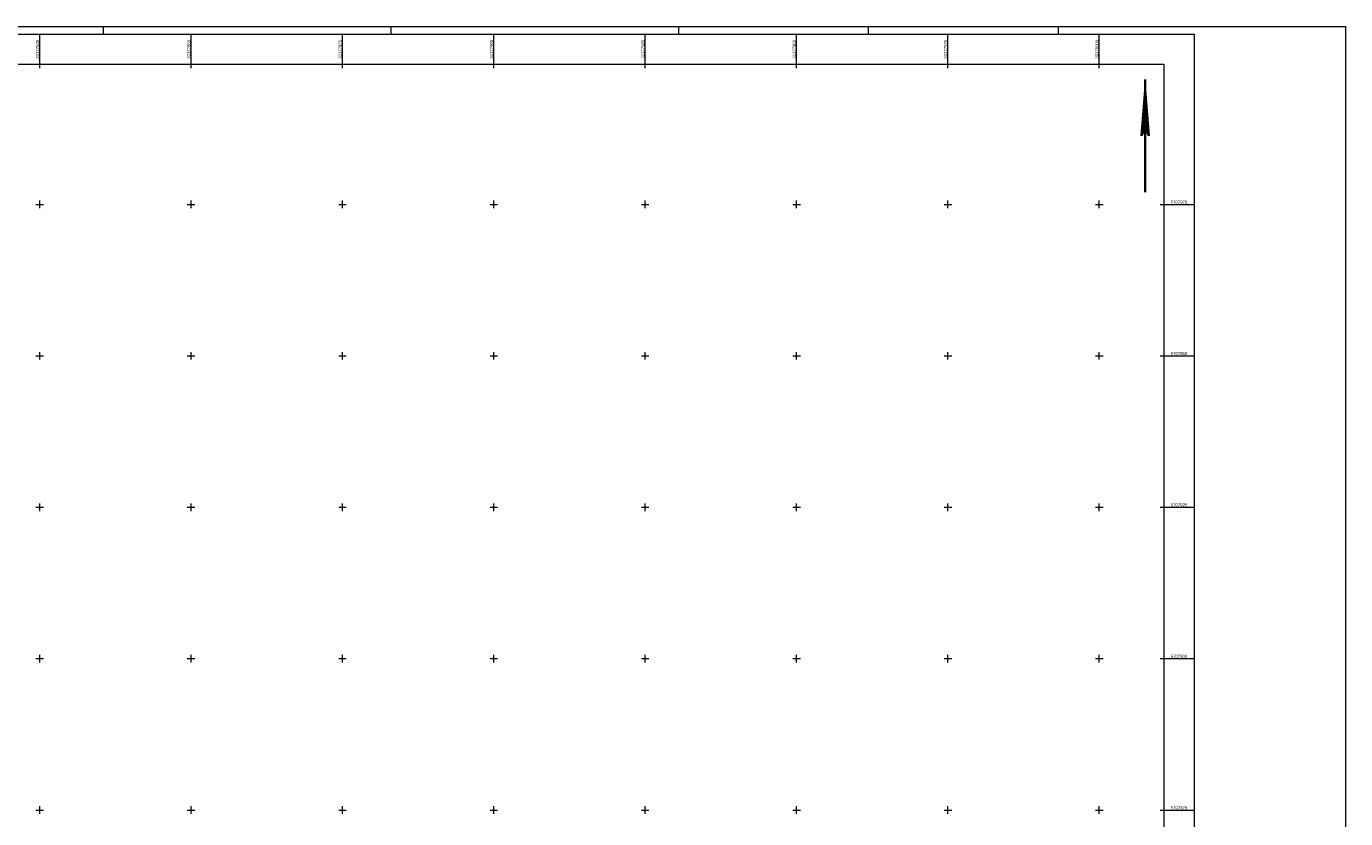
# Model space of a CAD drawing. Header units: metres. Extents: x 32377355 to 32378041, y 5707167 to 5708004.
# Tile 80 of 80: x 32377823 to 32378041, y 5707874 to 5708004. Entities that reach past the tile are written whole.
import ezdxf

# ---------------------------------------------------------------- set-up
doc = ezdxf.new("R2010")
doc.units = ezdxf.units.M
doc.header["$LTSCALE"] = 0.25
doc.layers.get('0').update_dxf_attribs({"color": 1, "linetype": 'CONTINUOUS'})
doc.layers.add('Ebene 71', color=71, linetype='CONTINUOUS', lineweight=0)
doc.styles.add('Schrift rechtsgenei', font='Arial.ttf')

# ---------------------------------------------------------------- blocks, each defined once
blk = doc.blocks.new('1_S.10254')
at = {"color": 0, "lineweight": -2}
for p, q in [((0, 0.375), (0, 0.465)), ((-0.03, 0), (0, 0.375)), ((0, 0.375), (-0.025, 0.02)), ((-0.02, 0.03), (0, 0.375)), ((-0.015, 0.04), (0, 0.375)), ((0, 0.375), (-0.01, 0.055)), ((0, 0.375), (-0.005, 0.07)), ((-0.005, 0.065), (0, 0.375)), ((0.015, 0.04), (0, 0.375)), ((0, 0.375), (0, 0.075)), ((0.01, 0.055), (0, 0.375)), ((0, 0.375), (0.03, 0)), ((0.025, 0.02), (0, 0.375)), ((0, 0.375), (0.005, 0.065)), ((0.02, 0.05), (0, 0.375)), ((0, 0.375), (0.02, 0.03)), ((0, 0.375), (0.005, 0.07)), ((0.005, 0.12), (-0.005, 0.18)), ((-0.005, 0.18), (-0.005, 0.12)), ((-0.005, 0.12), (-0.005, 0.07)), ((0.02, 0.03), (0.005, 0.12)), ((0, 0.075), (-0.03, 0)), ((-0.03, 0), (-0.025, 0.02)), ((-0.025, 0.02), (-0.015, 0.04)), ((0, 0.075), (-0.02, 0.03)), ((-0.01, 0.055), (-0.005, 0.065)), ((-0.005, 0.07), (0, 0.075)), ((0, 0.075), (0.005, 0.07)), ((0.03, 0), (0, 0.075)), ((0, 0.075), (0, -0.465)), ((0.005, 0.07), (0.01, 0.055)), ((0.005, 0.07), (0.015, 0.04)), ((0.015, 0.04), (0.02, 0.03)), ((0.02, 0.03), (0.025, 0.02)), ((0.025, 0.02), (0.025, 0.015)), ((0.025, 0.015), (0.03, 0))]:
    blk.add_line(p, q, dxfattribs=at)
blk.add_point((0.005, 0.18), dxfattribs=at)

msp = doc.modelspace()

# ---------------------------------------------------------------- linework, layer by layer
at = {"layer": 'Ebene 71', "color": 7, "linetype": 'Continuous', "lineweight": 18}
for p, q in [((32377835.4975, 5708004.388635), (32377835.4975, 5708003.138635)), ((32377882.9975, 5708004.388635), (32377882.9975, 5708003.138635)), ((32377930.4975, 5708004.388635), (32377930.4975, 5708003.138635)), ((32377961.841555, 5708004.388635), (32377961.841555, 5708003.138635)), ((32377993.185612, 5708004.388635), (32377993.185612, 5708003.138635))]:
    msp.add_line(p, q, dxfattribs=at)
at = {"layer": 'Ebene 71', "color": 7, "lineweight": 18}
for p, q in [((32377824.999722, 5707998.138635), (32377824.999722, 5708003.138635)), ((32377849.999722, 5707998.138635), (32377849.999722, 5708003.138635)), ((32377874.999722, 5707998.138635), (32377874.999722, 5708003.138635)), ((32377899.999722, 5707998.138635), (32377899.999722, 5708003.138635)), ((32377924.999722, 5707998.138635), (32377924.999722, 5708003.138635)), ((32377949.999722, 5707998.138635), (32377949.999722, 5708003.138635)), ((32377974.999722, 5707998.138635), (32377974.999722, 5708003.138635)), ((32377999.999722, 5707998.138635), (32377999.999722, 5708003.138635)), ((32378010.685612, 5707974.997003), (32378015.685612, 5707974.997003)), ((32378010.685612, 5707949.997003), (32378015.685612, 5707949.997003)), ((32378010.685612, 5707924.997003), (32378015.685612, 5707924.997003)), ((32378010.685612, 5707899.997003), (32378015.685612, 5707899.997003)), ((32378010.685612, 5707874.997003), (32378015.685612, 5707874.997003))]:
    msp.add_line(p, q, dxfattribs=at)
at = {"layer": 'Ebene 71', "color": 7, "linetype": 'Continuous', "lineweight": 9}
for p, q in [((32377824.999722, 5707997.513635), (32377824.999722, 5707998.138635)), ((32377849.999722, 5707997.513635), (32377849.999722, 5707998.138635)), ((32377874.999722, 5707997.513635), (32377874.999722, 5707998.138635)), ((32377899.999722, 5707997.513635), (32377899.999722, 5707998.138635)), ((32377924.999722, 5707997.513635), (32377924.999722, 5707998.138635)), ((32377949.999722, 5707997.513635), (32377949.999722, 5707998.138635)), ((32377974.999722, 5707997.513635), (32377974.999722, 5707998.138635)), ((32377999.999722, 5707997.513635), (32377999.999722, 5707998.138635)), ((32377824.999722, 5707974.372003), (32377824.999722, 5707975.622003)), ((32377849.999722, 5707974.372003), (32377849.999722, 5707975.622003)), ((32377874.999722, 5707974.372003), (32377874.999722, 5707975.622003)), ((32377899.999722, 5707974.372003), (32377899.999722, 5707975.622003)), ((32377924.999722, 5707974.372003), (32377924.999722, 5707975.622003)), ((32377949.999722, 5707974.372003), (32377949.999722, 5707975.622003)), ((32377974.999722, 5707974.372003), (32377974.999722, 5707975.622003)), ((32377999.999722, 5707974.372003), (32377999.999722, 5707975.622003)), ((32377824.374722, 5707974.997003), (32377825.624722, 5707974.997003)), ((32377849.374722, 5707974.997003), (32377850.624722, 5707974.997003)), ((32377874.374722, 5707974.997003), (32377875.624722, 5707974.997003)), ((32377899.374722, 5707974.997003), (32377900.624722, 5707974.997003)), ((32377924.374722, 5707974.997003), (32377925.624722, 5707974.997003)), ((32377949.374722, 5707974.997003), (32377950.624722, 5707974.997003)), ((32377974.374722, 5707974.997003), (32377975.624722, 5707974.997003)), ((32377999.374722, 5707974.997003), (32378000.624722, 5707974.997003)), ((32378010.060612, 5707974.997003), (32378010.685612, 5707974.997003)), ((32377824.374722, 5707949.997003), (32377825.624722, 5707949.997003)), ((32377824.999722, 5707949.372003), (32377824.999722, 5707950.622003)), ((32377849.374722, 5707949.997003), (32377850.624722, 5707949.997003)), ((32377849.999722, 5707949.372003), (32377849.999722, 5707950.622003)), ((32377874.374722, 5707949.997003), (32377875.624722, 5707949.997003)), ((32377874.999722, 5707949.372003), (32377874.999722, 5707950.622003)), ((32377899.374722, 5707949.997003), (32377900.624722, 5707949.997003)), ((32377899.999722, 5707949.372003), (32377899.999722, 5707950.622003)), ((32377924.374722, 5707949.997003), (32377925.624722, 5707949.997003)), ((32377924.999722, 5707949.372003), (32377924.999722, 5707950.622003)), ((32377949.374722, 5707949.997003), (32377950.624722, 5707949.997003)), ((32377949.999722, 5707949.372003), (32377949.999722, 5707950.622003)), ((32377974.374722, 5707949.997003), (32377975.624722, 5707949.997003)), ((32377974.999722, 5707949.372003), (32377974.999722, 5707950.622003)), ((32377999.374722, 5707949.997003), (32378000.624722, 5707949.997003)), ((32377999.999722, 5707949.372003), (32377999.999722, 5707950.622003)), ((32378010.060612, 5707949.997003), (32378010.685612, 5707949.997003)), ((32377824.999722, 5707924.372003), (32377824.999722, 5707925.622003)), ((32377849.999722, 5707924.372003), (32377849.999722, 5707925.622003)), ((32377874.999722, 5707924.372003), (32377874.999722, 5707925.622003)), ((32377899.999722, 5707924.372003), (32377899.999722, 5707925.622003)), ((32377924.999722, 5707924.372003), (32377924.999722, 5707925.622003)), ((32377949.999722, 5707924.372003), (32377949.999722, 5707925.622003)), ((32377974.999722, 5707924.372003), (32377974.999722, 5707925.622003)), ((32377999.999722, 5707924.372003), (32377999.999722, 5707925.622003)), ((32377824.374722, 5707924.997003), (32377825.624722, 5707924.997003)), ((32377849.374722, 5707924.997003), (32377850.624722, 5707924.997003)), ((32377874.374722, 5707924.997003), (32377875.624722, 5707924.997003)), ((32377899.374722, 5707924.997003), (32377900.624722, 5707924.997003)), ((32377924.374722, 5707924.997003), (32377925.624722, 5707924.997003)), ((32377949.374722, 5707924.997003), (32377950.624722, 5707924.997003)), ((32377974.374722, 5707924.997003), (32377975.624722, 5707924.997003)), ((32377999.374722, 5707924.997003), (32378000.624722, 5707924.997003)), ((32378010.060612, 5707924.997003), (32378010.685612, 5707924.997003)), ((32377824.374722, 5707899.997003), (32377825.624722, 5707899.997003)), ((32377824.999722, 5707899.372003), (32377824.999722, 5707900.622003)), ((32377849.374722, 5707899.997003), (32377850.624722, 5707899.997003)), ((32377849.999722, 5707899.372003), (32377849.999722, 5707900.622003)), ((32377874.374722, 5707899.997003), (32377875.624722, 5707899.997003)), ((32377874.999722, 5707899.372003), (32377874.999722, 5707900.622003)), ((32377899.374722, 5707899.997003), (32377900.624722, 5707899.997003)), ((32377899.999722, 5707899.372003), (32377899.999722, 5707900.622003)), ((32377924.374722, 5707899.997003), (32377925.624722, 5707899.997003)), ((32377924.999722, 5707899.372003), (32377924.999722, 5707900.622003)), ((32377949.374722, 5707899.997003), (32377950.624722, 5707899.997003)), ((32377949.999722, 5707899.372003), (32377949.999722, 5707900.622003)), ((32377974.374722, 5707899.997003), (32377975.624722, 5707899.997003)), ((32377974.999722, 5707899.372003), (32377974.999722, 5707900.622003)), ((32377999.374722, 5707899.997003), (32378000.624722, 5707899.997003)), ((32377999.999722, 5707899.372003), (32377999.999722, 5707900.622003)), ((32378010.060612, 5707899.997003), (32378010.685612, 5707899.997003)), ((32377824.999722, 5707874.372003), (32377824.999722, 5707875.622003)), ((32377849.999722, 5707874.372003), (32377849.999722, 5707875.622003)), ((32377874.999722, 5707874.372003), (32377874.999722, 5707875.622003)), ((32377899.999722, 5707874.372003), (32377899.999722, 5707875.622003)), ((32377924.999722, 5707874.372003), (32377924.999722, 5707875.622003)), ((32377949.999722, 5707874.372003), (32377949.999722, 5707875.622003)), ((32377974.999722, 5707874.372003), (32377974.999722, 5707875.622003)), ((32377999.999722, 5707874.372003), (32377999.999722, 5707875.622003)), ((32377824.374722, 5707874.997003), (32377825.624722, 5707874.997003)), ((32377849.374722, 5707874.997003), (32377850.624722, 5707874.997003)), ((32377874.374722, 5707874.997003), (32377875.624722, 5707874.997003)), ((32377899.374722, 5707874.997003), (32377900.624722, 5707874.997003)), ((32377924.374722, 5707874.997003), (32377925.624722, 5707874.997003)), ((32377949.374722, 5707874.997003), (32377950.624722, 5707874.997003)), ((32377974.374722, 5707874.997003), (32377975.624722, 5707874.997003)), ((32377999.374722, 5707874.997003), (32378000.624722, 5707874.997003)), ((32378010.060612, 5707874.997003), (32378010.685612, 5707874.997003))]:
    msp.add_line(p, q, dxfattribs=at)
at = {"layer": 'Ebene 71', "color": 7, "linetype": 'Continuous', "lineweight": 18}
msp.add_lwpolyline([(32377355.4975, 5707167.1275), (32377355.4975, 5708004.388635), (32378040.685612, 5708004.388635), (32378040.685612, 5707167.1275), (32377355.4975, 5707167.1275)], close=True, dxfattribs=at)
at = {"layer": 'Ebene 71', "color": 7, "lineweight": 18}
for points in [[(32377361.77, 5707168.4), (32377361.77, 5708003.116135), (32378015.663113, 5708003.116135), (32378015.663113, 5707168.4), (32377361.77, 5707168.4)], [(32377366.7475, 5707173.3775), (32377366.7475, 5707998.138635), (32378010.685612, 5707998.138635), (32378010.685612, 5707173.3775), (32377366.7475, 5707173.3775)]]:
    msp.add_lwpolyline(points, close=True, dxfattribs=at)

# ---------------------------------------------------------------- block references
at = {"layer": 'Ebene 71', "color": 7, "lineweight": 35, "xscale": 20, "yscale": 20, "zscale": 20}
msp.add_blockref('1_S.10254', (32378007.585, 5707986.3375), dxfattribs=at)

# ---------------------------------------------------------------- texts
at = {"layer": 'Ebene 71', "color": 7, "lineweight": 18, "char_height": 0.5, "attachment_point": 7, "rotation": 90, "line_spacing_factor": 0.69, "style": 'Schrift rechtsgenei'}
for s, insert in [('32377825', (32377824.874722, 5707999.058635)), ('32377850', (32377849.874722, 5707999.058635)), ('32377875', (32377874.874722, 5707999.058635)), ('32377900', (32377899.874722, 5707999.058635)), ('32377925', (32377924.874722, 5707999.058635)), ('32377950', (32377949.874722, 5707999.058635)), ('32377975', (32377974.874722, 5707999.058635)), ('32378000', (32377999.874722, 5707999.058635))]:
    msp.add_mtext(s, dxfattribs=dict(at, insert=insert))
at = {"layer": 'Ebene 71', "color": 7, "lineweight": 18, "char_height": 0.5, "attachment_point": 7, "line_spacing_factor": 0.69, "style": 'Schrift rechtsgenei'}
for s, insert in [('5707975', (32378011.803112, 5707975.122003)), ('5707950', (32378011.803112, 5707950.122003)), ('5707925', (32378011.803112, 5707925.122003)), ('5707900', (32378011.803112, 5707900.122003)), ('5707875', (32378011.803112, 5707875.122003))]:
    msp.add_mtext(s, dxfattribs=dict(at, insert=insert))

doc.saveas('drawing.dxf')
